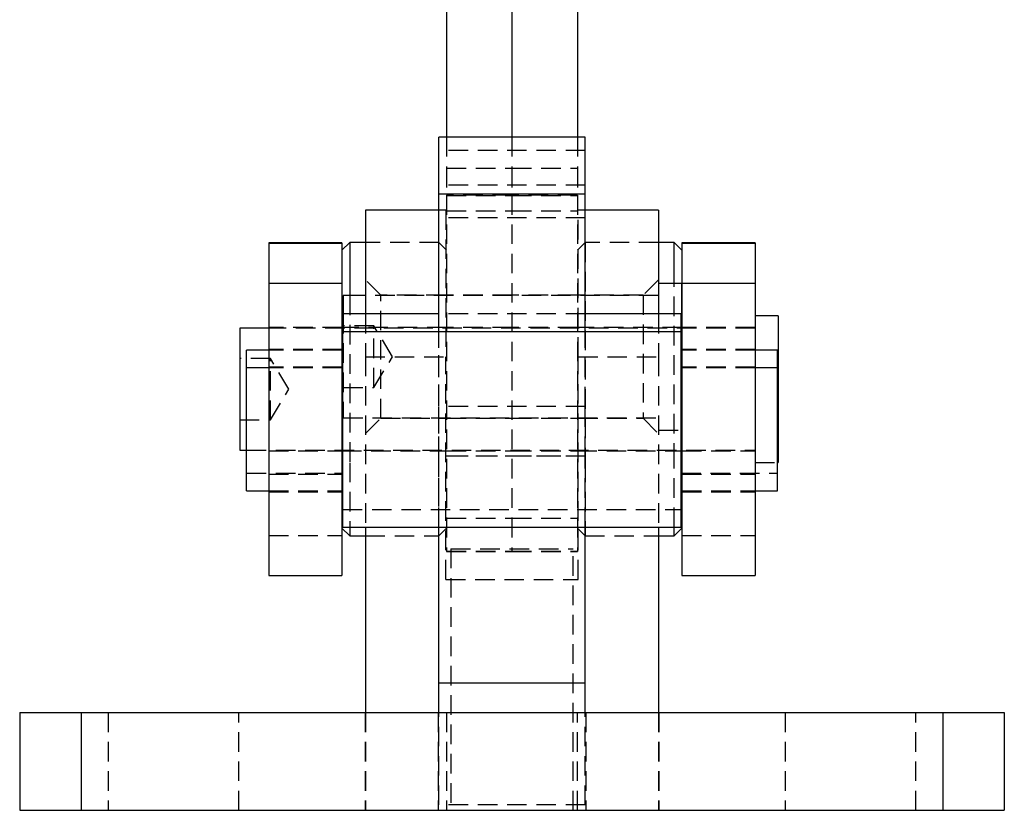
# Model space of a CAD drawing. Extents: x 41 to 474, y 27 to 361.
# Tile 12 of 16: x 410 to 474, y 258 to 310. Entities that reach past the tile are written whole.
import ezdxf

# ---------------------------------------------------------------- set-up
doc = ezdxf.new("R2010")
doc.units = 0
doc.linetypes.add('HIDDEN', pattern=[1.905, 1.27, -0.635])
doc.layers.get('0').update_dxf_attribs({"linetype": 'CONTINUOUS'})

msp = doc.modelspace()

# ---------------------------------------------------------------- linework, layer by layer
at = {"color": 7, "linetype": 'CONTINUOUS'}
for p, q in [((437.8603, 337.0754), (437.8603, 302.1676)), ((442.1103, 337.0754), (442.1103, 302.1676)), ((446.3603, 337.0754), (446.3603, 302.1676)), ((446.8728, 302.1676), (437.3478, 302.1676)), ((437.3478, 298.4626), (437.3478, 302.1676)), ((446.8728, 298.4626), (446.8728, 302.1676)), ((446.8728, 298.4626), (437.3478, 298.4626)), ((437.3478, 289.5176), (437.3478, 298.4626)), ((446.8728, 289.5176), (446.8728, 298.4626)), ((437.3478, 297.4176), (432.5853, 297.4176)), ((432.5853, 297.4176), (432.5853, 290.6685)), ((451.6353, 297.4176), (446.8728, 297.4176)), ((451.6353, 297.4176), (451.6353, 290.6685)), ((431.0603, 295.2834), (426.3103, 295.2834)), ((426.3103, 295.2834), (426.3103, 295.2813)), ((426.3103, 295.2813), (431.0603, 295.2813)), ((426.3103, 295.2813), (426.3103, 292.6655)), ((431.5603, 295.3084), (431.0603, 294.8084)), ((431.0603, 295.2834), (431.0603, 295.2813)), ((431.0603, 295.2813), (431.0603, 292.6655)), ((432.5853, 295.3084), (431.5603, 295.3084)), ((431.5603, 295.3084), (431.5603, 291.8613)), ((452.6603, 295.3084), (451.6353, 295.3084)), ((453.1603, 294.8084), (452.6603, 295.3084)), ((452.6603, 292.6551), (452.6603, 295.3084)), ((457.9103, 295.2834), (453.1603, 295.2834)), ((453.1603, 295.2834), (453.1603, 295.2813)), ((453.1603, 295.2813), (457.9103, 295.2813)), ((453.1603, 295.2813), (453.1603, 292.6655)), ((457.9103, 295.2834), (457.9103, 295.2813)), ((457.9103, 295.2813), (457.9103, 292.6655)), ((426.3103, 292.6655), (426.3103, 273.6676)), ((426.3103, 292.6655), (431.0603, 292.6655)), ((431.0603, 292.6655), (431.0603, 273.6676)), ((453.1353, 292.6551), (451.6353, 292.6551)), ((453.1353, 292.6551), (453.1353, 288.3185)), ((453.1603, 292.6655), (453.1603, 273.6676)), ((453.1603, 292.6655), (457.9103, 292.6655)), ((457.9103, 292.6655), (457.9103, 273.6676)), ((432.5853, 291.8613), (431.1353, 291.8613)), ((431.1353, 291.8613), (431.1353, 290.6685)), ((437.3478, 290.6685), (431.1103, 290.6685)), ((431.1103, 289.5176), (431.1103, 290.6685)), ((453.1103, 290.6685), (446.8728, 290.6685)), ((453.1103, 289.5176), (453.1103, 290.6685)), ((459.4103, 290.5459), (457.9103, 290.5459)), ((459.4103, 290.5459), (459.4103, 281.0209)), ((426.3103, 289.7522), (424.4103, 289.7522)), ((424.4103, 289.7522), (424.4103, 281.8147)), ((453.1103, 289.5176), (431.1103, 289.5176)), ((431.1103, 276.8176), (431.1103, 289.5176)), ((453.1103, 276.8176), (453.1103, 289.5176)), ((426.3103, 288.3185), (424.8603, 288.3185)), ((424.8603, 287.1676), (424.8603, 288.3185)), ((431.1103, 288.3185), (431.0603, 288.3185)), ((453.1603, 288.3185), (453.1103, 288.3185)), ((459.3603, 288.3185), (457.9103, 288.3185)), ((459.3603, 287.1676), (459.3603, 288.3185)), ((426.3103, 287.1676), (424.8603, 287.1676)), ((424.8603, 279.1676), (424.8603, 287.1676)), ((431.1103, 287.1676), (431.0603, 287.1676)), ((453.1603, 287.1676), (453.1103, 287.1676)), ((459.3603, 287.1676), (457.9103, 287.1676)), ((459.3603, 279.1676), (459.3603, 287.1676)), ((424.4103, 281.8147), (424.8603, 281.8147)), ((459.3603, 281.0209), (459.4103, 281.0209)), ((424.8603, 279.1676), (426.3103, 279.1676)), ((431.0603, 279.1676), (431.1103, 279.1676)), ((453.1103, 279.1676), (453.1603, 279.1676)), ((457.9103, 279.1676), (459.3603, 279.1676)), ((431.0603, 276.7584), (431.5603, 276.2584)), ((431.1103, 276.8176), (453.1103, 276.8176)), ((431.5603, 276.8176), (431.5603, 276.2584)), ((432.5853, 276.8176), (432.5853, 264.7676)), ((437.3478, 266.6756), (437.3478, 276.8176)), ((446.8728, 266.6756), (446.8728, 276.8176)), ((451.6353, 276.8176), (451.6353, 264.7676)), ((452.6603, 276.2584), (452.6603, 276.8176)), ((452.6603, 276.2584), (453.1603, 276.7584)), ((431.5603, 276.2584), (432.5853, 276.2584)), ((451.6353, 276.2584), (452.6603, 276.2584)), ((426.3103, 273.6676), (431.0603, 273.6676)), ((453.1603, 273.6676), (457.9103, 273.6676)), ((446.8728, 266.6756), (437.3478, 266.6756)), ((437.3478, 264.7676), (437.3478, 266.6756)), ((446.8728, 264.7676), (446.8728, 266.6756)), ((410.1103, 264.7676), (410.1103, 258.4176)), ((410.1103, 264.7676), (414.1103, 264.7676)), ((414.1103, 264.7676), (414.1103, 258.4176)), ((414.1103, 264.7676), (470.1103, 264.7676)), ((470.1103, 264.7676), (470.1103, 258.4176)), ((470.1103, 264.7676), (474.1103, 264.7676)), ((474.1103, 264.7676), (474.1103, 258.4176)), ((410.1103, 258.4176), (414.1103, 258.4176)), ((414.1103, 258.4176), (470.1103, 258.4176)), ((470.1103, 258.4176), (474.1103, 258.4176))]:
    msp.add_line(p, q, dxfattribs=at)
at = {"color": 7, "linetype": 'HIDDEN'}
for p, q in [((437.8603, 302.1676), (437.8603, 300.1496)), ((442.1103, 302.1676), (442.1103, 300.1496)), ((446.3603, 302.1676), (446.3603, 300.1496)), ((446.8728, 301.2889), (437.3478, 301.2889)), ((437.8603, 300.1496), (442.1103, 300.1496)), ((437.8603, 300.1496), (437.8603, 298.3926)), ((442.1103, 300.1496), (442.1103, 298.3926)), ((442.1103, 300.1496), (446.3603, 300.1496)), ((446.3603, 300.1496), (446.3603, 298.3926)), ((446.8728, 299.0463), (437.3478, 299.0463)), ((437.8603, 298.3926), (437.8603, 277.4065)), ((442.1103, 298.3926), (437.8603, 298.3926)), ((437.8603, 298.3787), (442.1103, 298.3787)), ((442.1103, 298.3926), (442.1103, 277.4065)), ((446.3603, 298.3926), (442.1103, 298.3926)), ((442.1103, 298.3787), (446.3603, 298.3787)), ((446.3603, 298.3926), (446.3603, 277.4065)), ((437.8103, 297.4176), (437.3478, 297.4176)), ((437.8103, 297.4176), (437.8103, 287.8926)), ((437.8603, 297.369), (442.1103, 297.369)), ((437.8603, 297.3624), (442.1103, 297.3624)), ((442.1103, 297.369), (446.3603, 297.369)), ((442.1103, 297.3624), (446.3603, 297.3624)), ((446.4103, 287.8926), (446.4103, 297.4176)), ((446.8728, 297.4176), (446.4103, 297.4176)), ((446.8728, 296.9249), (437.3478, 296.9249)), ((437.3603, 295.3084), (432.5853, 295.3084)), ((437.3603, 281.0075), (437.3603, 295.3084)), ((437.8603, 294.8084), (437.3603, 295.3084)), ((446.8603, 295.3084), (446.3603, 294.8084)), ((446.8603, 295.3084), (446.8603, 281.0075)), ((451.6353, 295.3084), (446.8603, 295.3084)), ((433.5853, 291.8926), (432.5853, 292.8926)), ((451.6353, 292.8926), (450.6353, 291.8926)), ((452.6603, 281.0075), (452.6603, 292.6551)), ((431.5603, 291.8613), (431.5603, 281.0075)), ((451.6353, 291.8613), (432.5853, 291.8613)), ((433.5853, 283.8926), (433.5853, 291.8926)), ((437.8103, 291.8926), (433.5853, 291.8926)), ((442.1103, 291.8926), (437.8603, 291.8926)), ((446.3603, 291.8926), (442.1103, 291.8926)), ((450.6353, 291.8926), (446.4103, 291.8926)), ((450.6353, 291.8926), (450.6353, 283.8926)), ((431.1353, 290.6685), (431.1353, 283.9238)), ((432.5853, 290.6685), (432.5853, 287.8926)), ((446.8728, 290.6685), (437.3478, 290.6685)), ((451.6353, 290.6685), (451.6353, 287.8926)), ((431.0603, 289.7834), (426.3103, 289.7834)), ((457.9103, 289.7522), (426.3103, 289.7522)), ((437.8603, 289.7834), (431.0603, 289.7834)), ((433.1353, 289.8926), (431.1353, 289.8926)), ((433.1353, 285.8926), (433.1353, 289.8926)), ((434.3371, 287.8926), (433.1353, 289.8926)), ((437.3478, 284.6597), (437.3478, 289.5176)), ((442.1103, 289.7834), (437.8603, 289.7834)), ((446.3603, 289.7834), (442.1103, 289.7834)), ((453.1603, 289.7834), (446.3603, 289.7834)), ((446.8728, 284.6597), (446.8728, 289.5176)), ((457.9103, 289.7834), (453.1603, 289.7834)), ((431.0603, 288.3685), (426.3103, 288.3685)), ((431.0603, 288.3185), (426.3103, 288.3185)), ((453.1353, 288.3185), (453.1353, 283.1301)), ((457.9103, 288.3685), (453.1603, 288.3685)), ((457.9103, 288.3185), (453.1603, 288.3185)), ((426.4103, 287.7834), (424.4103, 287.7834)), ((426.4103, 283.7834), (426.4103, 287.7834)), ((427.6121, 285.7834), (426.4103, 287.7834)), ((432.5853, 287.8926), (437.8103, 287.8926)), ((432.5853, 287.8926), (432.5853, 276.8176)), ((433.1353, 285.8926), (434.3371, 287.8926)), ((437.8103, 273.4176), (437.8103, 287.8926)), ((446.4103, 273.4176), (446.4103, 287.8926)), ((446.4103, 287.8926), (451.6353, 287.8926)), ((451.6353, 287.8926), (451.6353, 276.8176)), ((431.0603, 287.2176), (426.3103, 287.2176)), ((431.0603, 287.1676), (426.3103, 287.1676)), ((457.9103, 287.2176), (453.1603, 287.2176)), ((457.9103, 287.1676), (453.1603, 287.1676)), ((426.4103, 283.7834), (427.6121, 285.7834)), ((431.1353, 285.8926), (433.1353, 285.8926)), ((446.8728, 284.6597), (437.3478, 284.6597)), ((437.3478, 281.4399), (437.3478, 284.6597)), ((446.8728, 281.4399), (446.8728, 284.6597)), ((424.4103, 283.7834), (426.4103, 283.7834)), ((431.1353, 283.9238), (451.6353, 283.9238)), ((432.5853, 282.8926), (433.5853, 283.8926)), ((433.5853, 283.8926), (437.8103, 283.8926)), ((437.8603, 283.8926), (442.1103, 283.8926)), ((442.1103, 283.8926), (446.3603, 283.8926)), ((446.4103, 283.8926), (450.6353, 283.8926)), ((450.6353, 283.8926), (451.6353, 282.8926)), ((451.6353, 283.1301), (453.1353, 283.1301)), ((424.8603, 281.8147), (457.9103, 281.8147)), ((426.3103, 281.7834), (431.0603, 281.7834)), ((431.0603, 281.7834), (437.8603, 281.7834)), ((437.8603, 281.7834), (442.1103, 281.7834)), ((442.1103, 281.7834), (446.3603, 281.7834)), ((446.3603, 281.7834), (453.1603, 281.7834)), ((453.1603, 281.7834), (457.9103, 281.7834)), ((431.5603, 281.0075), (431.5603, 276.8176)), ((446.8728, 281.4399), (437.3478, 281.4399)), ((437.3478, 276.8176), (437.3478, 281.4399)), ((437.3603, 276.2584), (437.3603, 281.0075)), ((437.8603, 281.4599), (442.1103, 281.4599)), ((442.1103, 281.4599), (446.3603, 281.4599)), ((446.8603, 281.0075), (446.8603, 276.2584)), ((446.8728, 276.8176), (446.8728, 281.4399)), ((452.6603, 276.8176), (452.6603, 281.0075)), ((457.9103, 281.0209), (459.3603, 281.0209)), ((424.8603, 280.3185), (431.1103, 280.3185)), ((426.3103, 280.2685), (431.0603, 280.2685)), ((453.1103, 280.3185), (459.3603, 280.3185)), ((453.1603, 280.2685), (457.9103, 280.2685)), ((426.3103, 279.1676), (431.0603, 279.1676)), ((426.3103, 279.1176), (431.0603, 279.1176)), ((453.1603, 279.1676), (457.9103, 279.1676)), ((453.1603, 279.1176), (457.9103, 279.1176)), ((431.1103, 277.9685), (453.1103, 277.9685)), ((437.8603, 277.4065), (442.1103, 277.4065)), ((437.8603, 277.4065), (437.8603, 275.2538)), ((442.1103, 277.4065), (442.1103, 275.2538)), ((442.1103, 277.4065), (446.3603, 277.4065)), ((446.3603, 277.4065), (446.3603, 275.2538)), ((437.3603, 276.2584), (437.8603, 276.7584)), ((446.3603, 276.7584), (446.8603, 276.2584)), ((426.3103, 276.2855), (431.0603, 276.2855)), ((432.5853, 276.2584), (437.3603, 276.2584)), ((446.8603, 276.2584), (451.6353, 276.2584)), ((453.1603, 276.2855), (457.9103, 276.2855)), ((437.8603, 275.2538), (442.1103, 275.2538)), ((437.8603, 275.2538), (437.8603, 275.2406)), ((437.8603, 275.2406), (442.1103, 275.2406)), ((438.1416, 275.4176), (446.0791, 275.4176)), ((438.1416, 275.4176), (438.1416, 258.4176)), ((442.1103, 275.2538), (442.1103, 275.2406)), ((442.1103, 275.2538), (446.3603, 275.2538)), ((442.1103, 275.2406), (446.3603, 275.2406)), ((446.0791, 258.4176), (446.0791, 275.4176)), ((446.3603, 275.2538), (446.3603, 275.2406)), ((426.3103, 273.6697), (431.0603, 273.6697)), ((437.8103, 273.4176), (446.4103, 273.4176)), ((453.1603, 273.6697), (457.9103, 273.6697)), ((414.1103, 264.7676), (414.1103, 258.4176)), ((415.8603, 264.7676), (415.8603, 258.4176)), ((424.3603, 258.4176), (424.3603, 264.7676)), ((432.5603, 264.7676), (432.5603, 258.4176)), ((432.5853, 264.7676), (432.5853, 258.4176)), ((437.3103, 264.7676), (437.3103, 258.4176)), ((437.3478, 258.7676), (437.3478, 264.7676)), ((437.8603, 264.7676), (437.8603, 258.4176)), ((446.3603, 258.4176), (446.3603, 264.7676)), ((446.8728, 258.7676), (446.8728, 264.7676)), ((446.9103, 264.7676), (446.9103, 258.4176)), ((451.6353, 264.7676), (451.6353, 258.4176)), ((451.6603, 264.7676), (451.6603, 258.4176)), ((459.8603, 264.7676), (459.8603, 258.4176)), ((468.3603, 258.4176), (468.3603, 264.7676)), ((470.1103, 264.7676), (470.1103, 258.4176)), ((446.8728, 258.7676), (437.3478, 258.7676))]:
    msp.add_line(p, q, dxfattribs=at)

doc.saveas('drawing.dxf')
